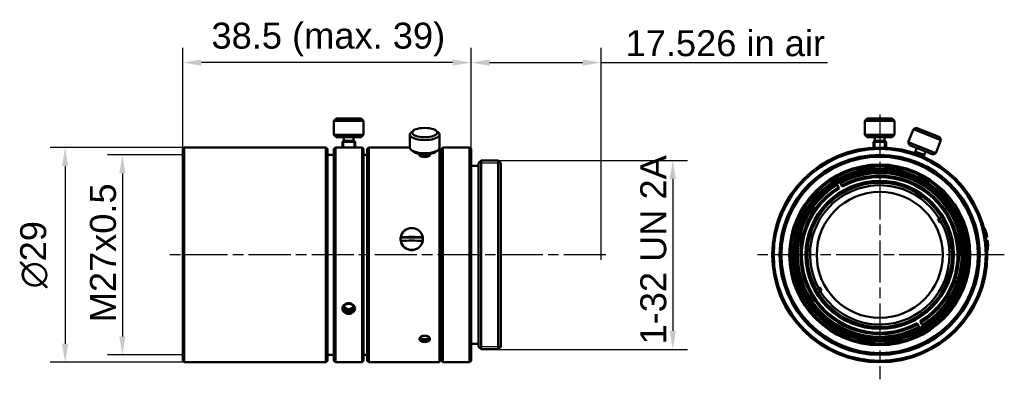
# Model space of a CAD drawing. Header units: millimetres. Extents: x 12 to 145, y 62 to 111.
import ezdxf

# ---------------------------------------------------------------- set-up
doc = ezdxf.new("R2010")
doc.units = ezdxf.units.MM
doc.linetypes.add('CHAIN', pattern=[0.3543, 0.2362, -0.0295, 0.0591, -0.0295])
for name, color, linetype, lineweight in [('Bemaßungen(DIN)', 179, 'Continuous', 25), ('Mittellinie(DIN)', 179, 'CHAIN', 25), ('Mittelpunktmarkierung(DIN)', 179, 'Continuous', 25), ('Sichtbare Kanten(DIN)', 179, 'Continuous', 50), ('Skizziergeometrie(DIN)', 179, 'Continuous', 50)]:
    doc.layers.add(name, color=color, linetype=linetype, lineweight=lineweight)
doc.styles.add('STANDARD-BSI~0', font='arial.ttf')
doc.dimstyles.new('Katalogzeichnungen', dxfattribs={"dimtxt": 3.5, "dimasz": 2.5, "dimexe": 2, "dimexo": 0, "dimgap": 0.8, "dimtad": 1, "dimrnd": 1e-08, "dimdsep": 46, "dimtxsty": 'STANDARD-BSI~0', "dimcen": 0.09, "dimdle": 10, "dimclrd": 250, "dimclre": 250, "dimclrt": 250, "dimazin": 2, "dimtfac": 1, "dimtmove": 0, "dimatfit": 3, "dimfxl": 1, "dimtolj": 1, "dimtzin": 0, "dimlwd": 25, "dimlwe": 25, "dimarcsym": 0})

# ---------------------------------------------------------------- blocks, each defined once
blk = doc.blocks.new('*D10')
at = {"layer": 'Bemaßungen(DIN)', "color": 250, "linetype": 'Continuous', "lineweight": 25}
for p, q in [((34.3, 92.7), (24.15, 92.7)), ((26.15, 90.2), (26.15, 68.2)), ((34.3, 65.7), (24.15, 65.7))]:
    blk.add_line(p, q, dxfattribs=at)
at = {"layer": 'Bemaßungen(DIN)', "color": 250, "linetype": 'Continuous'}
for points in [[(25.74, 90.2), (26.57, 90.2), (26.15, 92.7)], [(25.74, 68.2), (26.57, 68.2), (26.15, 65.7)]]:
    blk.add_solid(points, dxfattribs=at)
at = {"layer": 'Defpoints', "color": 0, "linetype": 'Continuous'}
for p in [(34.3, 92.7), (26.15, 65.7), (34.3, 65.7)]:
    blk.add_point(p, dxfattribs=at)
at = {"layer": 'Bemaßungen(DIN)', "color": 250, "linetype": 'Continuous', "lineweight": 25, "insert": (21.78, 70.1), "char_height": 3.5, "attachment_point": 1, "rotation": 90, "style": 'STANDARD-BSI~0'}
blk.add_mtext('\\A1;\\fArial|b0|i0;\\H3.5000;M27x0.5', dxfattribs=at)
blk = doc.blocks.new('*D11')
at = {"layer": 'Bemaßungen(DIN)', "color": 250, "linetype": 'Continuous', "lineweight": 25}
for p, q in [((34.5, 93.7), (16.43, 93.7)), ((18.43, 91.2), (18.43, 67.2)), ((34.5, 64.7), (16.43, 64.7))]:
    blk.add_line(p, q, dxfattribs=at)
at = {"layer": 'Bemaßungen(DIN)', "color": 250, "linetype": 'Continuous'}
for points in [[(18.01, 91.2), (18.85, 91.2), (18.43, 93.7)], [(18.01, 67.2), (18.85, 67.2), (18.43, 64.7)]]:
    blk.add_solid(points, dxfattribs=at)
at = {"layer": 'Defpoints', "color": 0, "linetype": 'Continuous'}
for p in [(34.5, 93.7), (18.43, 64.7), (34.5, 64.7)]:
    blk.add_point(p, dxfattribs=at)
at = {"layer": 'Bemaßungen(DIN)', "color": 250, "linetype": 'Continuous', "lineweight": 25, "insert": (12.37, 74.7), "char_height": 3.5, "attachment_point": 1, "rotation": 90, "style": 'STANDARD-BSI~0'}
blk.add_mtext('\\A1;{\\fAIGDT|b0|i0;\\H3.5000;\\ln}\\fArial|b0|i0;\\H3.5000;29', dxfattribs=at)
blk = doc.blocks.new('*D12')
at = {"layer": 'Bemaßungen(DIN)', "color": 250, "linetype": 'Continuous', "lineweight": 25}
for p, q in [((34.3, 93.5), (34.3, 107.16)), ((73.17, 93.5), (73.17, 107.16)), ((70.67, 105.16), (36.8, 105.16))]:
    blk.add_line(p, q, dxfattribs=at)
at = {"layer": 'Bemaßungen(DIN)', "color": 250, "linetype": 'Continuous'}
for points in [[(36.8, 105.58), (36.8, 104.74), (34.3, 105.16)], [(70.67, 105.58), (70.67, 104.74), (73.17, 105.16)]]:
    blk.add_solid(points, dxfattribs=at)
at = {"layer": 'Defpoints', "color": 0, "linetype": 'Continuous'}
for p in [(34.3, 105.16), (34.3, 93.5), (73.17, 93.5)]:
    blk.add_point(p, dxfattribs=at)
at = {"layer": 'Bemaßungen(DIN)', "color": 250, "linetype": 'Continuous', "lineweight": 25, "insert": (38.16, 110.55), "char_height": 3.5, "attachment_point": 1, "style": 'STANDARD-BSI~0'}
blk.add_mtext('\\A1;\\fArial|b0|i0;\\H3.5000;38.5 (max. 39)', dxfattribs=at)
blk = doc.blocks.new('*D13')
at = {"layer": 'Bemaßungen(DIN)', "color": 250, "linetype": 'Continuous', "lineweight": 25}
for p, q in [((73.17, 93.5), (73.17, 107.16)), ((90.7, 79.79), (90.7, 107.16)), ((75.67, 105.16), (88.2, 105.16)), ((90.7, 105.16), (121.24, 105.16))]:
    blk.add_line(p, q, dxfattribs=at)
at = {"layer": 'Bemaßungen(DIN)', "color": 250, "linetype": 'Continuous'}
for points in [[(75.67, 105.58), (75.67, 104.74), (73.17, 105.16)], [(88.2, 105.58), (88.2, 104.74), (90.7, 105.16)]]:
    blk.add_solid(points, dxfattribs=at)
at = {"layer": 'Defpoints', "color": 0, "linetype": 'Continuous'}
for p in [(90.7, 105.16), (73.17, 93.5), (90.7, 79.79)]:
    blk.add_point(p, dxfattribs=at)
at = {"layer": 'Bemaßungen(DIN)', "color": 250, "linetype": 'Continuous', "lineweight": 25, "insert": (94, 109.53), "char_height": 3.5, "attachment_point": 1, "style": 'STANDARD-BSI~0'}
blk.add_mtext('\\A1;\\fArial|b0|i0;\\H3.5000;17.526 in air', dxfattribs=at)
blk = doc.blocks.new('*D14')
at = {"layer": 'Bemaßungen(DIN)', "color": 250, "linetype": 'Continuous', "lineweight": 25}
for p, q in [((76.82, 91.95), (102.37, 91.95)), ((100.37, 89.45), (100.37, 68.95)), ((76.82, 66.45), (102.37, 66.45))]:
    blk.add_line(p, q, dxfattribs=at)
at = {"layer": 'Bemaßungen(DIN)', "color": 250, "linetype": 'Continuous'}
for points in [[(99.95, 89.45), (100.79, 89.45), (100.37, 91.95)], [(99.95, 68.95), (100.79, 68.95), (100.37, 66.45)]]:
    blk.add_solid(points, dxfattribs=at)
at = {"layer": 'Defpoints', "color": 0, "linetype": 'Continuous'}
for p in [(76.82, 91.95), (76.82, 66.45), (100.37, 66.45)]:
    blk.add_point(p, dxfattribs=at)
at = {"layer": 'Bemaßungen(DIN)', "color": 250, "linetype": 'Continuous', "lineweight": 25, "insert": (95.99, 65.75), "char_height": 3.5, "attachment_point": 1, "rotation": 90, "style": 'STANDARD-BSI~0'}
blk.add_mtext('\\A1; \\fArial|b0|i0;\\H3.5000;1-32 UN 2A', dxfattribs=at)

msp = doc.modelspace()

# ---------------------------------------------------------------- linework, layer by layer
at = {"layer": 'Mittellinie(DIN)', "linetype": 'CHAIN', "ltscale": 23.990969}
msp.add_line((91.344, 79.2019), (31.9991, 79.2019), dxfattribs=at)
at = {"layer": 'Mittelpunktmarkierung(DIN)', "linetype": 'CHAIN', "ltscale": 23.990969}
for p, q in [((128.2765, 98.1581), (128.2765, 62.4019)), ((145.0765, 79.2019), (111.4765, 79.2019))]:
    msp.add_line(p, q, dxfattribs=at)
at = {"layer": 'Sichtbare Kanten(DIN)'}
for p, q in [((54.9691, 97.6019), (54.6691, 97.3019)), ((58.6691, 97.3019), (54.6691, 97.3019)), ((54.6691, 95.4019), (54.6691, 97.3019)), ((54.9691, 97.6019), (58.3691, 97.6019)), ((58.3691, 97.6019), (58.6691, 97.3019)), ((58.6691, 95.4019), (58.6691, 97.3019)), ((126.5765, 97.6019), (126.2765, 97.3019)), ((130.2765, 97.3019), (126.2765, 97.3019)), ((126.2765, 95.4019), (126.2765, 97.3019)), ((126.5765, 97.6019), (129.9765, 97.6019)), ((129.9765, 97.6019), (130.2765, 97.3019)), ((130.2765, 95.4019), (130.2765, 97.3019)), ((65.3565, 95.9623), (65.0808, 95.7265)), ((68.4816, 95.9623), (68.7574, 95.7265)), ((132.1147, 94.4029), (132.8111, 96.1707)), ((133.2002, 96.3399), (132.8111, 96.1707)), ((136.5328, 94.7047), (132.8111, 96.1707)), ((133.2002, 96.3399), (136.3636, 95.0938)), ((58.6691, 95.4019), (54.6691, 95.4019)), ((54.9691, 95.1019), (54.6691, 95.4019)), ((54.9691, 95.1019), (58.3691, 95.1019)), ((56.0191, 94.6019), (56.0191, 95.1019)), ((56.0191, 94.6019), (57.3191, 94.6019)), ((57.3191, 94.6019), (57.3191, 95.1019)), ((58.3691, 95.1019), (58.6691, 95.4019)), ((64.9191, 93.6699), (64.9191, 95.4377)), ((68.9191, 93.6699), (68.9191, 95.4377)), ((130.2765, 95.4019), (126.2765, 95.4019)), ((126.5765, 95.1019), (126.2765, 95.4019)), ((126.5765, 95.1019), (129.9765, 95.1019)), ((127.6265, 94.6019), (127.6265, 95.1019)), ((127.6265, 94.6019), (128.9265, 94.6019)), ((128.9265, 94.6019), (128.9265, 95.1019)), ((129.9765, 95.1019), (130.2765, 95.4019)), ((135.8364, 92.9369), (132.1147, 94.4029)), ((132.2839, 94.0139), (132.1147, 94.4029)), ((135.8364, 92.9369), (136.5328, 94.7047)), ((136.3636, 95.0938), (136.5328, 94.7047)), ((34.2991, 93.5019), (34.4991, 93.7019)), ((34.2991, 64.9019), (34.2991, 93.5019)), ((34.4991, 64.7019), (34.4991, 93.7019)), ((53.5991, 93.7019), (34.4991, 93.7019)), ((53.5991, 64.7019), (53.5991, 93.7019)), ((53.7991, 93.5019), (53.5991, 93.7019)), ((53.7991, 64.9019), (53.7991, 93.5019)), ((54.6691, 93.5019), (54.8691, 93.7019)), ((54.6691, 64.9019), (54.6691, 93.5019)), ((54.8691, 64.7019), (54.8691, 93.7019)), ((55.8191, 93.7019), (54.8691, 93.7019)), ((55.9245, 93.6965), (55.8191, 93.8019)), ((57.4136, 93.6965), (57.5191, 93.8019)), ((58.4691, 93.7019), (57.5191, 93.7019)), ((58.4691, 64.7019), (58.4691, 93.7019)), ((58.6691, 93.5019), (58.4691, 93.7019)), ((58.6691, 64.9019), (58.6691, 93.5019)), ((59.1691, 93.5019), (59.3691, 93.7019)), ((59.1691, 93.5019), (59.1691, 64.9019)), ((59.3691, 93.7019), (59.3691, 64.7019)), ((59.3691, 93.7019), (64.9191, 93.7019)), ((65.3565, 93.1454), (65.0808, 93.3812)), ((68.4816, 93.1454), (68.7574, 93.3812)), ((68.9191, 93.6699), (68.9191, 64.7019)), ((68.9191, 93.2019), (69.1691, 93.2019)), ((69.1691, 93.5019), (69.3691, 93.7019)), ((69.1691, 93.5019), (69.1691, 64.9019)), ((69.3691, 93.7019), (69.3691, 64.7019)), ((69.3691, 93.7019), (72.9691, 93.7019)), ((72.9691, 93.7019), (72.9691, 64.7019)), ((73.1691, 93.5019), (72.9691, 93.7019)), ((73.1691, 93.5019), (73.1691, 64.9019)), ((127.5449, 93.6835), (127.4265, 93.8019)), ((129.008, 93.6835), (129.1265, 93.8019)), ((132.2839, 94.0139), (135.4473, 92.7678)), ((133.0776, 93.1638), (133.2608, 93.629)), ((133.0776, 93.1638), (134.2871, 92.6874)), ((134.2871, 92.6874), (134.4704, 93.1526)), ((54.6691, 92.7019), (53.7991, 92.7019)), ((59.1691, 92.7019), (58.6691, 92.7019)), ((66.3216, 92.6457), (66.2297, 92.7243)), ((67.5165, 92.6457), (67.6084, 92.7243)), ((74.1691, 91.6019), (74.2691, 91.7019)), ((76.8191, 91.9519), (76.8191, 66.4519)), ((77.1691, 91.6019), (76.8191, 91.9519)), ((135.4473, 92.7678), (135.8364, 92.9369)), ((73.1691, 91.2019), (74.1691, 91.2019)), ((74.1691, 91.6019), (74.1691, 66.8019)), ((77.1691, 91.6019), (77.1691, 66.8019)), ((122.8694, 89.0673), (122.9694, 88.8941)), ((122.5364, 88.6441), (122.4364, 88.8173)), ((122.7114, 88.3409), (122.5364, 88.6441)), ((122.8115, 88.1676), (122.7114, 88.3409)), ((122.9694, 88.8941), (123.1444, 88.5909)), ((123.1444, 88.5909), (123.2445, 88.4176)), ((136.1056, 84.0107), (136.2892, 84.1168)), ((136.2892, 84.1168), (136.5924, 84.2918)), ((136.5392, 83.6838), (136.3556, 83.5777)), ((136.8424, 83.8588), (136.5392, 83.6838)), ((136.5924, 84.2918), (136.6738, 84.3388)), ((136.9238, 83.9058), (136.8424, 83.8588)), ((142.3185, 82.8172), (142.4049, 82.8301)), ((142.4049, 82.8301), (142.5896, 81.5938)), ((63.69, 81.5921), (63.69, 81.5938)), ((63.69, 81.5555), (63.69, 81.5921)), ((66.6481, 81.5555), (63.69, 81.5555)), ((63.69, 81.0993), (63.69, 81.0976)), ((66.6481, 81.5938), (66.6481, 81.5921)), ((66.6481, 81.5921), (66.6481, 81.5555)), ((66.6481, 81.0976), (66.6481, 81.0993)), ((142.5781, 81.5921), (142.5896, 81.5938)), ((142.7729, 81.6212), (142.5896, 81.5938)), ((142.6635, 81.0993), (142.652, 81.0976)), ((142.6635, 81.0993), (142.8468, 81.1267)), ((142.6635, 81.0993), (142.8483, 79.8631)), ((142.762, 79.8502), (142.8483, 79.8631)), ((119.6292, 74.4981), (119.7105, 74.5451)), ((119.7105, 74.5451), (120.0137, 74.7201)), ((120.0137, 74.7201), (120.1974, 74.8262)), ((120.4474, 74.3931), (120.2637, 74.2871)), ((119.9605, 74.112), (119.8792, 74.0651)), ((120.2637, 74.2871), (119.9605, 74.112)), ((133.4085, 69.813), (133.3085, 69.9863)), ((133.5835, 69.5098), (133.4085, 69.813)), ((133.6836, 69.3366), (133.5835, 69.5098)), ((133.7415, 70.2363), (133.8415, 70.063)), ((133.8415, 70.063), (134.0166, 69.7598)), ((134.0166, 69.7598), (134.1166, 69.5866)), ((73.1691, 67.2019), (74.1691, 67.2019)), ((74.1691, 66.8019), (74.2691, 66.7019)), ((77.1691, 66.8019), (76.8191, 66.4519)), ((54.6691, 65.7019), (53.7991, 65.7019)), ((59.1691, 65.7019), (58.6691, 65.7019)), ((68.9191, 65.2019), (69.1691, 65.2019)), ((34.2991, 64.9019), (34.4991, 64.7019)), ((53.5991, 64.7019), (34.4991, 64.7019)), ((53.7991, 64.9019), (53.5991, 64.7019)), ((54.6691, 64.9019), (54.8691, 64.7019)), ((58.4691, 64.7019), (54.8691, 64.7019)), ((58.6691, 64.9019), (58.4691, 64.7019)), ((59.1691, 64.9019), (59.3691, 64.7019)), ((59.3691, 64.7019), (68.9191, 64.7019)), ((69.1691, 64.9019), (69.3691, 64.7019)), ((69.3691, 64.7019), (72.9691, 64.7019)), ((73.1691, 64.9019), (72.9691, 64.7019))]:
    msp.add_line(p, q, dxfattribs=at)
for radius in [14.5, 14.3, 13.5, 13.25, 12.2, 12, 11.7, 11.5, 10, 8.5]:
    msp.add_circle((128.2765, 79.2019), radius, dxfattribs=at)
for centre, radius, start, end in [((128.2765, 79.2019), 11.25, 301.273344, 118.726656), ((128.2765, 79.2019), 9.8439, 31.455269, 208.544731), ((128.2765, 79.2019), 11.25, 118.726656, 121.273344), ((128.2765, 79.2019), 11.05, 301.296395, 118.703605), ((128.2765, 79.2019), 10.7, 301.338808, 118.661192), ((128.2765, 79.2019), 10.5, 301.364314, 118.635686), ((128.2765, 79.2019), 11.25, 121.273344, 298.726656), ((128.2765, 79.2019), 11.05, 121.296395, 298.703605), ((128.2765, 79.2019), 10.7, 121.338808, 298.661192), ((128.2765, 79.2019), 10.5, 121.364314, 298.635686), ((128.2765, 79.2019), 9.75, 31.469284, 208.530716), ((128.2765, 79.2019), 9.4, 31.524004, 208.475996), ((128.2765, 79.2019), 9.8439, 211.455269, 28.544731), ((128.2765, 79.2019), 9.75, 211.469284, 28.530716), ((128.2765, 79.2019), 9.4, 211.524004, 28.475996), ((128.2765, 79.2019), 9.188, 28.440823, 31.559177), ((128.2765, 79.2019), 9.4676, 28.486888, 31.513112), ((128.2765, 79.2019), 9.8024, 28.538575, 31.461425), ((136.8809, 80.4879), 6, 10.888015, 22.977512), ((136.8809, 80.4879), 6, 354.022488, 6.111985), ((128.2765, 79.2019), 9.8024, 208.538575, 211.461425), ((128.2765, 79.2019), 9.4676, 208.486888, 211.513112), ((128.2765, 79.2019), 9.188, 208.440823, 211.559177), ((128.2765, 79.2019), 11.25, 298.726656, 301.273344)]:
    msp.add_arc(centre, radius, start, end, dxfattribs=at)
for centre, major_axis, ratio, start_param, end_param in [((66.9191, 95.4377), (-2, 0), 0.36650123, 5.87830312, 9.82966015), ((66.9191, 93.6699), (-2, 0), 0.36650123, 0, 3.14159265), ((66.9191, 93.3908), (-1.7, 0), 0.36650123, 0.40488219, 2.73671047), ((66.9191, 92.8326), (0.75, 0), 0.36650123, 3.14482976, 6.2799482), ((66.9191, 92.6903), (-0.7029, 0), 0.36650123, 6.13180552, 6.70994662), ((66.9191, 92.7395), (-0.65, 0), 0.36650123, 0.40488219, 2.73671047), ((66.9191, 92.9256), (-0.65, 0), 0.36650123, 0.54561247, 2.59598019), ((66.9191, 92.6903), (0.7029, 0), 0.36650123, 5.856424, 6.4345651), ((65.1691, 81.3466), (-1.5, 0), 0.98901586, 3.30904073, 6.11573723), ((65.1691, 81.3082), (-1.5, 0), 0.98901586, 6.11573723, 6.27073133), ((65.1691, 80.7351), (5.9948, 0), 0.14780941, 1.32150466, 1.82008799), ((65.1691, 80.2406), (-5.9948, 0), 0.14780941, 4.46309732, 4.96168064), ((65.1691, 81.3466), (1.5, 0), 0.98901586, 3.30904073, 6.11573723), ((65.1691, 81.3082), (1.5, 0), 0.98901586, 0.01245397, 0.16744808), ((56.6691, 72.2519), (0.65, 0), 0.8660254, 3.32018678, 6.10459118), ((56.6691, 72.4519), (0.65, 0), 0.8660254, 3.50481959, 5.91995837), ((66.9191, 67.8978), (-0.65, 0), 0.62251464, 5.38933704, 10.31862623), ((66.9191, 68.2109), (0.65, 0), 0.62251464, 3.53877573, 5.88600223), ((66.9191, 68.0543), (0.85, 0), 0.62251464, 4.15711843, 5.26765953)]:
    msp.add_ellipse(centre, major_axis=major_axis, ratio=ratio, start_param=start_param, end_param=end_param, dxfattribs=at)
for centre, major_axis, ratio in [((66.9191, 95.7169), (-1.7, 0), 0.36650123), ((56.6691, 72.0519), (-0.65, 0), 0.8660254)]:
    msp.add_ellipse(centre, major_axis=major_axis, ratio=ratio, dxfattribs=at)
for points, knots in [([(57.5191, 93.7019), (57.5191, 93.7019), (57.4969, 93.7007), (57.408, 93.6961), (57.3412, 93.6929), (57.1891, 93.687), (57.0938, 93.6839), (56.8862, 93.6796), (56.774, 93.6784), (56.6691, 93.6784), (56.5641, 93.6784), (56.4519, 93.6796), (56.2444, 93.6839), (56.1491, 93.687), (55.9969, 93.6929), (55.9301, 93.6961), (55.8412, 93.7007), (55.8191, 93.7019), (55.8191, 93.7019)], [0.378991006, 0.378991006, 0.378991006, 0.378991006, 0.410675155, 0.410675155, 0.442359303, 0.442359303, 0.473840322, 0.473840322, 0.505321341, 0.505321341, 0.505321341, 0.536802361, 0.536802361, 0.56828338, 0.56828338, 0.599967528, 0.599967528, 0.631651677, 0.631651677, 0.631651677, 0.631651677]), ([(66.2792, 92.5836), (66.2754, 92.5867), (66.2717, 92.5898), (66.2315, 92.6257), (66.2132, 92.6608), (66.2132, 92.7057), (66.2161, 92.7186), (66.2218, 92.7315)], [0.2865526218, 0.2865526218, 0.2865526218, 0.2865526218, 0.2890518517, 0.2890518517, 0.3154062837, 0.3154062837, 0.3258221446, 0.3258221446, 0.3258221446, 0.3258221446]), ([(67.5589, 92.5836), (67.5243, 92.5528), (67.4746, 92.5239), (67.3559, 92.4746), (67.2771, 92.4517), (67.1033, 92.4211), (67.0083, 92.4134), (66.8298, 92.4134), (66.7348, 92.4211), (66.5611, 92.4517), (66.4822, 92.4746), (66.3635, 92.5239), (66.3139, 92.5528), (66.2792, 92.5836)], [0.1354569, 0.1354569, 0.1354569, 0.1354569, 0.160097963, 0.160097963, 0.186882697, 0.186882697, 0.21366743, 0.21366743, 0.240452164, 0.240452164, 0.267236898, 0.267236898, 0.291877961, 0.291877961, 0.291877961, 0.291877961]), ([(67.6163, 92.7315), (67.6221, 92.7186), (67.6249, 92.7057), (67.6249, 92.6608), (67.6066, 92.6257), (67.5664, 92.5898), (67.5627, 92.5867), (67.5589, 92.5836)], [0.5152612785, 0.5152612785, 0.5152612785, 0.5152612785, 0.5256771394, 0.5256771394, 0.5520315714, 0.5520315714, 0.5545308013, 0.5545308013, 0.5545308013, 0.5545308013]), ([(63.69, 81.5921), (63.6758, 81.5091), (63.6691, 81.426), (63.6691, 81.2643), (63.6758, 81.181), (63.69, 81.0976)], [-0.7030806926, -0.7030806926, -0.7030806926, -0.7030806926, -0.6785572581, -0.6785572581, -0.6540338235, -0.6540338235, -0.6540338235, -0.6540338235]), ([(63.69, 81.0976), (63.7086, 80.9887), (63.74, 80.8797), (63.8599, 80.5918), (63.9753, 80.4235), (64.2415, 80.1573), (64.4101, 80.0417), (64.7796, 79.888), (64.9806, 79.8502), (65.3576, 79.8502), (65.5585, 79.888), (65.928, 80.0417), (66.0966, 80.1573), (66.3628, 80.4235), (66.4782, 80.5918), (66.5982, 80.8797), (66.6295, 80.9887), (66.6481, 81.0976)], [-0.654033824, -0.654033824, -0.654033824, -0.654033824, -0.62201093, -0.62201093, -0.565464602, -0.565464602, -0.508918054, -0.508918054, -0.452371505, -0.452371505, -0.395824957, -0.395824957, -0.339278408, -0.339278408, -0.282732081, -0.282732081, -0.250709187, -0.250709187, -0.250709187, -0.250709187]), ([(66.6481, 81.0976), (66.6623, 81.181), (66.6691, 81.2643), (66.6691, 81.426), (66.6623, 81.5091), (66.6481, 81.5921)], [-0.2507091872, -0.2507091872, -0.2507091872, -0.2507091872, -0.2261857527, -0.2261857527, -0.2016623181, -0.2016623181, -0.2016623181, -0.2016623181]), ([(55.8191, 71.9519), (55.8191, 72.0434), (55.8412, 72.1413), (55.9301, 72.3214), (55.9969, 72.4036), (56.1491, 72.5325), (56.2444, 72.588), (56.4519, 72.6615), (56.5641, 72.6794), (56.774, 72.6794), (56.8862, 72.6615), (57.0938, 72.588), (57.1891, 72.5325), (57.3412, 72.4036), (57.408, 72.3214), (57.4969, 72.1413), (57.5191, 72.0434), (57.5191, 71.8605), (57.4969, 71.7639), (57.408, 71.5883), (57.3412, 71.5093), (57.1891, 71.3863), (57.0938, 71.3339), (56.8862, 71.2648), (56.774, 71.248), (56.6691, 71.248), (56.5641, 71.248), (56.4519, 71.2648), (56.2444, 71.3339), (56.1491, 71.3863), (55.9969, 71.5093), (55.9301, 71.5883), (55.8412, 71.7639), (55.8191, 71.8605), (55.8191, 71.9519)], [0.126330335, 0.126330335, 0.126330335, 0.126330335, 0.158014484, 0.158014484, 0.189698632, 0.189698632, 0.221179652, 0.221179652, 0.252660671, 0.252660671, 0.28414169, 0.28414169, 0.315622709, 0.315622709, 0.347306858, 0.347306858, 0.378991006, 0.378991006, 0.410675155, 0.410675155, 0.442359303, 0.442359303, 0.473840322, 0.473840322, 0.505321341, 0.505321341, 0.505321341, 0.536802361, 0.536802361, 0.56828338, 0.56828338, 0.599967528, 0.599967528, 0.631651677, 0.631651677, 0.631651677, 0.631651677]), ([(66.9191, 67.4378), (66.8317, 67.4378), (66.7383, 67.4476), (66.5657, 67.4881), (66.4865, 67.5189), (66.3603, 67.5913), (66.305, 67.6379), (66.2315, 67.742), (66.2132, 67.7994), (66.2132, 67.9088), (66.2315, 67.9677), (66.305, 68.0766), (66.3603, 68.1267), (66.4865, 68.2056), (66.5657, 68.2397), (66.7383, 68.285), (66.8317, 68.2961), (66.9191, 68.2961), (67.0059, 68.2961), (67.0988, 68.2852), (67.2705, 68.2404), (67.3494, 68.2066), (67.4762, 68.1281), (67.532, 68.0778), (67.6064, 67.9683), (67.6249, 67.9091), (67.6249, 67.7994), (67.6066, 67.742), (67.5331, 67.6379), (67.4778, 67.5913), (67.3516, 67.5189), (67.2725, 67.4881), (67.0999, 67.4476), (67.0064, 67.4378), (66.9191, 67.4378)], [0.21027251, 0.21027251, 0.21027251, 0.21027251, 0.236485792, 0.236485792, 0.262699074, 0.262699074, 0.289053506, 0.289053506, 0.315407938, 0.315407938, 0.34176237, 0.34176237, 0.368116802, 0.368116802, 0.394330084, 0.394330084, 0.420543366, 0.420543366, 0.420543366, 0.446595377, 0.446595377, 0.472647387, 0.472647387, 0.499163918, 0.499163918, 0.525680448, 0.525680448, 0.55203488, 0.55203488, 0.578389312, 0.578389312, 0.604602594, 0.604602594, 0.630815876, 0.630815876, 0.630815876, 0.630815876]), ([(66.5088, 67.8971), (66.552, 67.878), (66.5997, 67.8615), (66.7363, 67.8269), (66.8305, 67.8162), (67.0076, 67.8162), (67.1018, 67.8269), (67.2384, 67.8615), (67.2861, 67.878), (67.3293, 67.8971)], [0.1698431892, 0.1698431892, 0.1698431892, 0.1698431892, 0.1853882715, 0.1853882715, 0.2119615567, 0.2119615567, 0.2385348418, 0.2385348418, 0.2540799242, 0.2540799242, 0.2540799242, 0.2540799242])]:
    msp.add_open_spline(points, degree=3, knots=knots, dxfattribs=at)
at = {"layer": 'Skizziergeometrie(DIN)'}
for p, q in [((55.9691, 94.6019), (55.8191, 94.4519)), ((55.8191, 94.4519), (55.8191, 93.7019)), ((55.8191, 94.4519), (57.5191, 94.4519)), ((56.0191, 94.6019), (55.9691, 94.6019)), ((57.3191, 94.6019), (57.3691, 94.6019)), ((57.3691, 94.6019), (57.5191, 94.4519)), ((57.5191, 94.4519), (57.5191, 93.7019)), ((127.5765, 94.6019), (127.4265, 94.4519)), ((127.4265, 94.4519), (127.4265, 93.677)), ((127.4265, 94.4519), (129.1265, 94.4519)), ((127.6265, 94.6019), (127.5765, 94.6019)), ((127.5765, 94.6019), (127.5765, 93.685)), ((128.9265, 94.6019), (128.9765, 94.6019)), ((128.9765, 94.6019), (129.1265, 94.4519)), ((128.9765, 94.6019), (128.9765, 93.685)), ((129.1265, 94.4519), (129.1265, 93.677)), ((132.9164, 92.9395), (132.9596, 93.0491)), ((133.1541, 93.1337), (132.9596, 93.0491)), ((132.9596, 93.0491), (134.2952, 92.523)), ((133.0776, 93.1638), (133.1541, 93.1337)), ((74.1691, 91.6019), (74.5191, 91.9519)), ((76.8191, 91.9519), (74.5191, 91.9519)), ((74.5191, 66.4519), (74.5191, 91.9519)), ((134.2106, 92.7175), (134.2952, 92.523)), ((134.2871, 92.6874), (134.2106, 92.7175)), ((134.2521, 92.4134), (134.2952, 92.523)), ((74.1691, 66.8019), (74.5191, 66.4519)), ((76.8191, 66.4519), (74.5191, 66.4519))]:
    msp.add_line(p, q, dxfattribs=at)
at = {"layer": 'Skizziergeometrie(DIN)', "lineweight": 25}
for p, q in [((55.9691, 94.6019), (55.9691, 93.6944)), ((57.3691, 94.6019), (57.3691, 93.6944)), ((133.1541, 93.1337), (133.0584, 92.8907)), ((134.2106, 92.7175), (134.1149, 92.4746)), ((77.1691, 91.6019), (74.1691, 91.6019)), ((90.6951, 78.528), (90.6951, 79.7935)), ((77.1691, 66.8019), (74.1691, 66.8019))]:
    msp.add_line(p, q, dxfattribs=at)

# ---------------------------------------------------------------- dimensions: what is measured, and where the dimension line sits
at = {"layer": 'Bemaßungen(DIN)', "color": 250, "linetype": 'Continuous', "lineweight": 25}
for base, p2, text, override, picture, middle in [((34.2991, 105.1608), (34.2991, 93.5019), '\\fArial|b0|i0;\\H3.5000;<> (max. 39)', {"dimgap": 0.8, "dimdec": 2, "dimlfac": 0.990481, "dimtol": 0, "dimlim": 0, "dimtp": 0, "dimtm": 0, "dimtdec": 2, "dimtofl": 0, "dimatfit": 1}, '*D12', (53.7341, 105.1608)), ((90.6951, 105.1608), (90.6951, 79.7935), '\\fArial|b0|i0;\\H3.5000;<> in air', {"dimgap": 0.8, "dimdec": 3, "dimtol": 0, "dimlim": 0, "dimtp": 0, "dimtm": 0, "dimtdec": 2, "dimtofl": 0, "dimatfit": 2}, '*D13', (107.2179, 105.1608))]:
    dim = msp.add_linear_dim(base=base, p1=(73.1691, 93.5019), p2=p2, text=text, dimstyle='Katalogzeichnungen', override=override, dxfattribs=at)
    dim.commit()
    dim.dimension.update_dxf_attribs({"geometry": picture, "text_midpoint": middle, "dimtype": 160})
for base, p1, p2, text, picture, middle in [((18.4313, 64.7019), (34.4991, 93.7019), (34.4991, 64.7019), '{\\fAIGDT|b0|i0;\\H3.5000;\\ln}\\fArial|b0|i0;\\H3.5000;<>', '*D11', (18.4313, 79.2019)), ((26.1544, 65.7019), (34.2991, 92.7019), (34.2991, 65.7019), '\\fArial|b0|i0;\\H3.5000;M<>x0.5', '*D10', (26.1544, 79.2019)), ((100.3684, 66.4519), (76.8191, 91.9519), (76.8191, 66.4519), ' \\fArial|b0|i0;\\H3.5000;1-32 UN 2A', '*D14', (100.3684, 79.2019))]:
    dim = msp.add_linear_dim(base=base, p1=p1, p2=p2, angle=90, text=text, dimstyle='Katalogzeichnungen', override={"dimgap": 0.8, "dimdec": 2, "dimtol": 0, "dimlim": 0, "dimtp": 0, "dimtm": 0, "dimtdec": 2, "dimtofl": 0, "dimatfit": 1}, dxfattribs=at)
    dim.commit()
    dim.dimension.update_dxf_attribs({"geometry": picture, "text_midpoint": middle, "dimtype": 160})

doc.saveas('drawing.dxf')
